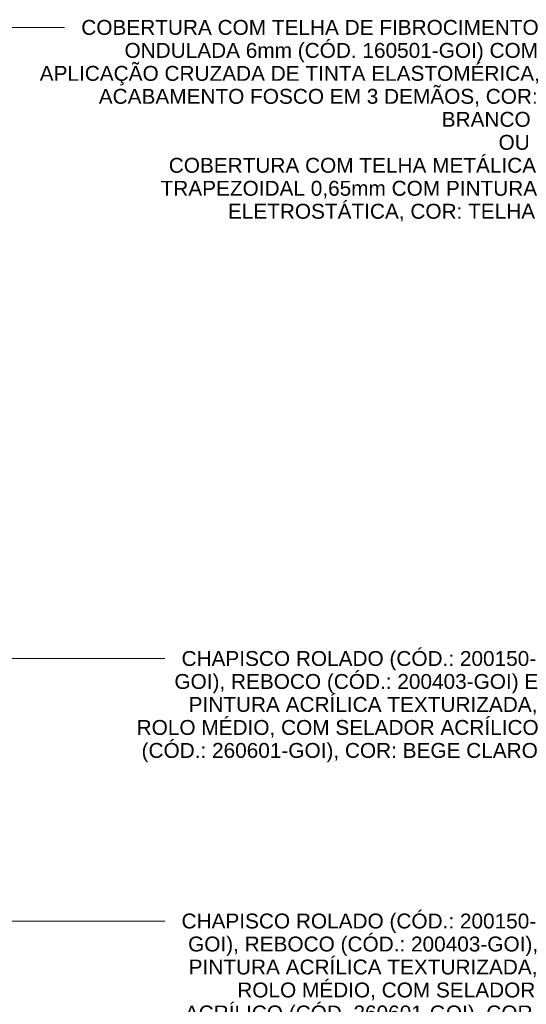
# Model space of a CAD drawing. Header units: metres. Extents: x -15.1 to 0.1, y 4 to 14.1.
# Tile 67 of 67: x -2.3 to 0.1, y 9.3 to 14.1. Entities that reach past the tile are written whole.
import ezdxf

# ---------------------------------------------------------------- set-up
doc = ezdxf.new("R2010")
doc.units = ezdxf.units.M
doc.layers.add('G-ANNO-TEXT', color=7, linetype='Continuous', lineweight=9)
doc.styles.add('Arial', font='arial.ttf', dxfattribs={"height": 0.072})

msp = doc.modelspace()

# ---------------------------------------------------------------- linework, layer by layer
at = {"layer": 'G-ANNO-TEXT'}
for p, q in [((-2.3711, 14.0575), (-2.0906, 14.0575)), ((-2.8492, 11.0063), (-1.8332, 11.0063)), ((-1.8332, 11.0063), (-1.6057, 11.0063)), ((-6.4526, 9.7371), (-1.7961, 9.7371)), ((-1.7961, 9.7371), (-1.6056, 9.7371))]:
    msp.add_line(p, q, dxfattribs=at)

# ---------------------------------------------------------------- texts
at = {"layer": 'G-ANNO-TEXT', "char_height": 0.072, "attachment_point": 1, "style": 'Arial'}
for s, insert, width in [('COBERTURA COM TELHA DE FIBROCIMENTO ', (-2.0093, 14.0935), 2.626328), ('ONDULADA 6mm (CÓD. 160501-GOI) COM ', (-1.8003, 13.9823), 2.372995), ('APLICAÇÃO CRUZADA DE TINTA ELASTOMÉRICA, ', (-2.2104, 13.8712), 2.870041), ('ACABAMENTO FOSCO EM 3 DEMÃOS, COR: ', (-1.9247, 13.7601), 2.523712), ('BRANCO', (-0.2657, 13.649), 0.51308), ('OU', (0.0094, 13.5378), 0.179578), ('COBERTURA COM TELHA METÁLICA ', (-1.586, 13.4267), 2.113248), ('TRAPEZOIDAL 0,65mm COM PINTURA ', (-1.6257, 13.3156), 2.16135), ('ELETROSTÁTICA, COR: TELHA', (-1.3002, 13.2045), 1.766919), ('CHAPISCO ROLADO (CÓD.: 200150-', (-1.5244, 11.0423), 2.036286), ('GOI), REBOCO (CÓD.: 200403-GOI) E ', (-1.5588, 10.9312), 2.077974), ('PINTURA ACRÍLICA TEXTURIZADA, ', (-1.49, 10.8201), 1.994598), ('ROLO MÉDIO, COM SELADOR ACRÍLICO ', (-1.7414, 10.7089), 2.29924), ('(CÓD.: 260601-GOI), COR: BEGE CLARO', (-1.7176, 10.5978), 2.270379), ('CHAPISCO ROLADO (CÓD.: 200150-', (-1.5243, 9.7731), 2.036286), ('GOI), REBOCO (CÓD.: 200403-GOI), ', (-1.4926, 9.6619), 1.997805), ('PINTURA ACRÍLICA TEXTURIZADA, ', (-1.4899, 9.5508), 1.994598), ('ROLO MÉDIO, COM SELADOR ', (-1.2545, 9.4397), 1.709198), ('ACRÍLICO (CÓD. 260601-GOI), COR: ', (-1.5085, 9.3286), 2.017046)]:
    msp.add_mtext(s, dxfattribs=dict(at, insert=insert, width=width))

doc.saveas('drawing.dxf')
